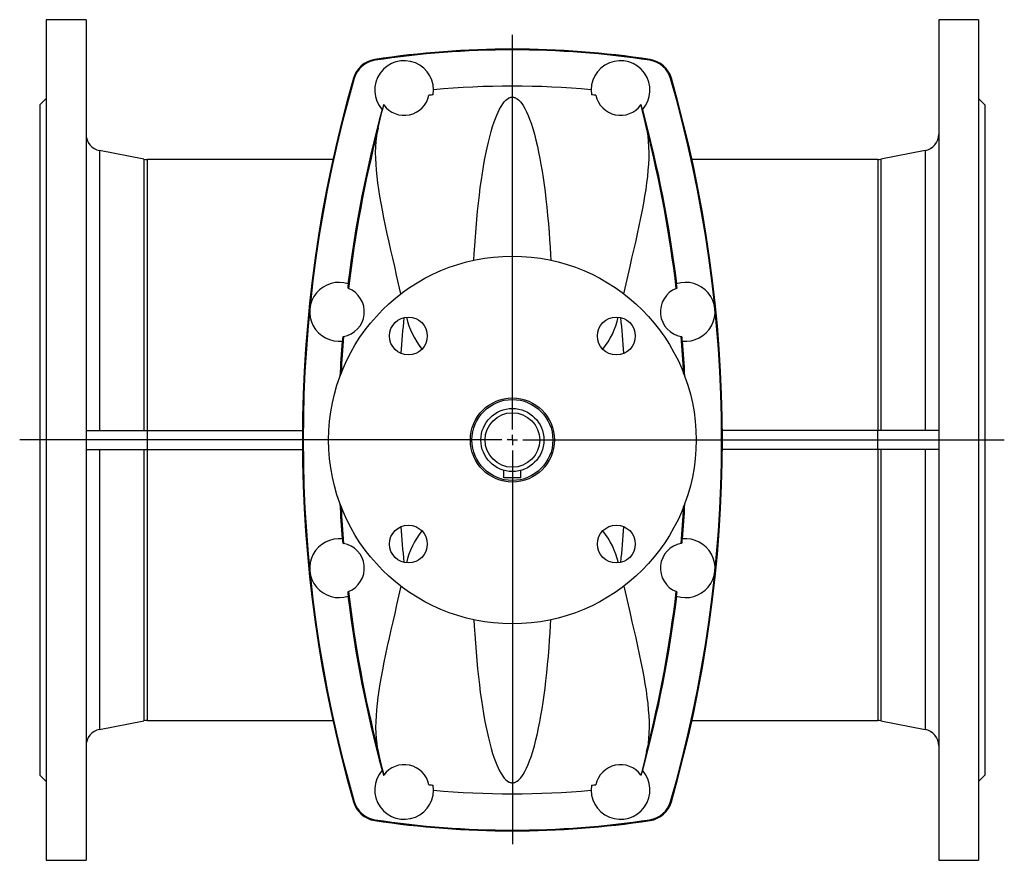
# Model space of a CAD drawing. Extents: x -409 to 797, y -266 to 1175.
# Tile 1 of 2: x -403 to 66, y -266 to 134. Entities that reach past the tile are written whole.
import ezdxf

# ---------------------------------------------------------------- set-up
doc = ezdxf.new("R2010")
doc.units = 0
doc.layers.get('0').update_dxf_attribs({"linetype": 'CONTINUOUS'})
doc.layers.add('FORMAT', color=7, linetype='CONTINUOUS')

# ---------------------------------------------------------------- blocks, each defined once
blk = doc.blocks.new('SW_CENTERMARKSYMBOL_1')
at = {"layer": 'FORMAT', "color": 0}
for p, q in [((0, 5), (0, 192.82)), ((-5, 0), (-234.59, 0)), ((0, 0), (-2.5, 0)), ((0, 0), (0, 2.5)), ((0, 0), (0, -2.5)), ((0, 0), (2.5, 0)), ((5, 0), (234.24, 0)), ((0, -5), (0, -192.37))]:
    blk.add_line(p, q, dxfattribs=at)

msp = doc.modelspace()

# ---------------------------------------------------------------- linework, layer by layer
at = {"color": 7, "linetype": 'CONTINUOUS'}
for p, q in [((-371.63, 134.06), (-390.63, 134.06)), ((-390.63, 134.06), (-390.63, -265.94)), ((-371.63, 134.06), (-371.63, -265.94)), ((53.37, 134.06), (34.37, 134.06)), ((34.37, 134.06), (34.37, -265.94)), ((53.37, 134.06), (53.37, -265.94)), ((-234.13, 114.74), (-234.18, 115.12)), ((-103.13, 114.74), (-103.07, 115.12)), ((-243.95, 106.12), (-244.33, 106.22)), ((-93.31, 106.12), (-92.93, 106.22)), ((-390.63, 96.56), (-393.63, 93.56)), ((56.37, 93.56), (53.37, 96.56)), ((-393.63, 93.56), (-393.63, -225.44)), ((-229.92, 93.63), (-229.87, 93.55)), ((-107.33, 93.63), (-107.39, 93.55)), ((56.37, 93.56), (56.37, -225.44)), ((-344.09, 67.7), (-365.15, 71.8)), ((27.9, 71.8), (6.83, 67.7)), ((-254.13, 67.56), (-342.56, 67.56)), ((5.31, 67.56), (-83.12, 67.56)), ((-249.36, -16.81), (-249.02, -16.76)), ((-87.9, -16.81), (-88.24, -16.76)), ((-371.63, -61.44), (-342.47, -61.44)), ((-342.47, -61.44), (-342.47, -70.44)), ((-342.47, -61.44), (-268.61, -61.44)), ((5.21, -61.44), (-68.64, -61.44)), ((5.21, -61.44), (5.21, -70.44)), ((34.37, -61.44), (5.21, -61.44)), ((-371.63, -70.44), (-342.47, -70.44)), ((-342.47, -70.44), (-268.61, -70.44)), ((5.21, -70.44), (-68.64, -70.44)), ((34.37, -70.44), (5.21, -70.44)), ((-172.63, -83.94), (-172.63, -80.4)), ((-164.63, -83.94), (-172.63, -83.94)), ((-164.63, -83.94), (-164.63, -80.4)), ((-249.36, -115.07), (-249.02, -115.13)), ((-87.9, -115.07), (-88.24, -115.13)), ((-365.15, -203.68), (-344.09, -199.59)), ((-342.56, -199.44), (-254.13, -199.44)), ((-83.12, -199.44), (5.31, -199.44)), ((6.83, -199.59), (27.9, -203.68)), ((-393.63, -225.44), (-390.63, -228.44)), ((-229.92, -225.51), (-229.87, -225.43)), ((-107.33, -225.51), (-107.39, -225.43)), ((53.37, -228.44), (56.37, -225.44)), ((-243.95, -238), (-244.33, -238.11)), ((-93.31, -238), (-92.93, -238.11)), ((-234.13, -246.62), (-234.18, -247.01)), ((-103.13, -246.62), (-103.07, -247.01)), ((-390.63, -265.94), (-371.63, -265.94)), ((34.37, -265.94), (53.37, -265.94))]:
    msp.add_line(p, q, dxfattribs=at)
at = {"color": 8, "linetype": 'CONTINUOUS'}
for p, q in [((-365.15, 71.8), (-365.15, -61.44)), ((27.9, 71.8), (27.9, -61.44)), ((-344.09, 67.7), (-344.09, -61.44)), ((-342.56, 67.56), (-342.56, -61.44)), ((5.31, 67.56), (5.31, -61.44)), ((6.83, 67.7), (6.83, -61.44)), ((-365.15, -70.44), (-365.15, -203.68)), ((-344.09, -70.44), (-344.09, -199.59)), ((-342.56, -70.44), (-342.56, -199.44)), ((5.31, -70.44), (5.31, -199.44)), ((6.83, -70.44), (6.83, -199.59)), ((27.9, -70.44), (27.9, -203.68))]:
    msp.add_line(p, q, dxfattribs=at)
at = {"color": 7, "linetype": 'CONTINUOUS'}
for points in [[(-186.95, 19.61), (-186.78, 22.73), (-186.55, 26.53), (-186.26, 30.76), (-185.94, 34.9), (-185.59, 38.95), (-185.21, 42.9), (-184.8, 46.8), (-184.36, 50.59), (-183.89, 54.27), (-183.39, 57.84), (-182.9, 61.09), (-182.38, 64.23), (-181.84, 67.27), (-181.27, 70.2), (-180.69, 73.01), (-180.06, 75.75), (-179.41, 78.38), (-178.73, 80.88), (-178.02, 83.26), (-177.28, 85.5), (-176.69, 87.11), (-176.08, 88.65), (-175.44, 90.11), (-174.76, 91.5), (-174.03, 92.81), (-173.22, 94.04), (-172.53, 94.93), (-172.14, 95.36), (-171.72, 95.78), (-171.07, 96.32), (-170.53, 96.67), (-170.26, 96.81), (-169.96, 96.94), (-169.7, 97.04), (-169.39, 97.12), (-169.08, 97.18), (-168.7, 97.21), (-168.36, 97.2), (-168.02, 97.15), (-167.75, 97.09), (-167.52, 97.02), (-167.19, 96.9), (-166.91, 96.77), (-166.41, 96.48), (-165.77, 96), (-165.23, 95.49), (-164.76, 94.97), (-164.1, 94.13), (-163.5, 93.25), (-162.64, 91.77), (-161.84, 90.19), (-161.1, 88.5), (-160.41, 86.71), (-159.74, 84.83), (-158.93, 82.28), (-158.16, 79.59), (-157.43, 76.73), (-156.73, 73.73), (-156.14, 70.97), (-155.57, 68.09), (-155.03, 65.1), (-154.51, 62.01), (-154.01, 58.81), (-153.53, 55.51), (-153.08, 52.1), (-152.66, 48.6), (-152.24, 44.82), (-151.85, 40.93), (-151.48, 36.94), (-151.15, 32.85), (-150.89, 29.33), (-150.65, 25.75), (-150.44, 22.11), (-150.31, 19.62)], [(-232.54, 82.37), (-232.01, 84.63), (-231.51, 86.74), (-231.04, 88.68), (-230.61, 90.47), (-230.22, 92.1), (-229.87, 93.55)], [(-104.71, 82.37), (-105.25, 84.63), (-105.75, 86.74), (-106.22, 88.68), (-106.65, 90.47), (-107.04, 92.1), (-107.39, 93.55)], [(-221.67, 3.62), (-221.82, 4.27), (-222.78, 8.43), (-223.73, 12.53), (-224.67, 16.55), (-225.59, 20.51), (-226.48, 24.4), (-227.35, 28.21), (-228.22, 32.13), (-229.04, 35.97), (-229.82, 39.72), (-230.54, 43.37), (-231.17, 46.77), (-231.74, 50.09), (-232.25, 53.31), (-232.69, 56.44), (-233.06, 59.49), (-233.35, 62.43), (-233.56, 65.28), (-233.69, 68.04), (-233.73, 70.84), (-233.67, 73.53), (-233.51, 76.11), (-233.24, 78.56), (-232.93, 80.51), (-232.54, 82.37)], [(-115.58, 3.62), (-115.43, 4.27), (-114.47, 8.43), (-113.52, 12.53), (-112.59, 16.55), (-111.67, 20.51), (-110.77, 24.4), (-109.91, 28.21), (-109.04, 32.13), (-108.21, 35.97), (-107.43, 39.72), (-106.71, 43.37), (-106.08, 46.77), (-105.51, 50.09), (-105, 53.31), (-104.56, 56.44), (-104.2, 59.49), (-103.9, 62.43), (-103.69, 65.28), (-103.56, 68.04), (-103.52, 70.84), (-103.58, 73.53), (-103.74, 76.11), (-104.01, 78.56), (-104.32, 80.51), (-104.71, 82.37)], [(-246.7, 6.21), (-246.89, 6.28), (-247.02, 6.33)], [(-90.56, 6.21), (-90.37, 6.28), (-90.23, 6.33)], [(-221.67, -135.5), (-221.82, -136.15), (-222.78, -140.32), (-223.73, -144.41), (-224.67, -148.44), (-225.59, -152.4), (-226.48, -156.29), (-227.35, -160.1), (-228.22, -164.02), (-229.04, -167.86), (-229.82, -171.6), (-230.54, -175.26), (-231.17, -178.66), (-231.74, -181.97), (-232.25, -185.2), (-232.69, -188.33), (-233.06, -191.37), (-233.35, -194.32), (-233.56, -197.17), (-233.69, -199.92), (-233.73, -202.73), (-233.67, -205.42), (-233.51, -207.99), (-233.24, -210.44), (-232.93, -212.39), (-232.54, -214.25)], [(-115.58, -135.51), (-115.43, -136.15), (-114.47, -140.32), (-113.52, -144.41), (-112.59, -148.44), (-111.67, -152.4), (-110.77, -156.29), (-109.91, -160.1), (-109.04, -164.02), (-108.21, -167.86), (-107.43, -171.6), (-106.71, -175.26), (-106.08, -178.66), (-105.51, -181.97), (-105, -185.2), (-104.56, -188.33), (-104.2, -191.37), (-103.9, -194.32), (-103.69, -197.17), (-103.56, -199.92), (-103.52, -202.73), (-103.58, -205.42), (-103.74, -207.99), (-104.01, -210.44), (-104.32, -212.39), (-104.71, -214.25)], [(-246.7, -138.1), (-246.89, -138.17), (-247.02, -138.22)], [(-90.56, -138.1), (-90.37, -138.17), (-90.23, -138.22)], [(-186.95, -151.49), (-186.78, -154.61), (-186.55, -158.41), (-186.26, -162.64), (-185.94, -166.79), (-185.59, -170.84), (-185.21, -174.78), (-184.8, -178.68), (-184.36, -182.48), (-183.89, -186.16), (-183.39, -189.72), (-182.9, -192.97), (-182.38, -196.12), (-181.84, -199.16), (-181.27, -202.08), (-180.69, -204.89), (-180.06, -207.64), (-179.41, -210.26), (-178.73, -212.77), (-178.02, -215.14), (-177.28, -217.39), (-176.69, -219), (-176.08, -220.53), (-175.44, -221.99), (-174.76, -223.38), (-174.03, -224.69), (-173.22, -225.92), (-172.53, -226.82), (-172.14, -227.25), (-171.72, -227.66), (-171.07, -228.2), (-170.53, -228.55), (-170.26, -228.69), (-169.96, -228.83), (-169.7, -228.92), (-169.39, -229), (-169.08, -229.06), (-168.7, -229.09), (-168.36, -229.08), (-168.02, -229.04), (-167.75, -228.98), (-167.52, -228.91), (-167.19, -228.79), (-166.91, -228.65), (-166.41, -228.36), (-165.77, -227.88), (-165.23, -227.38), (-164.76, -226.85), (-164.1, -226.02), (-163.5, -225.14), (-162.64, -223.66), (-161.84, -222.07), (-161.1, -220.39), (-160.41, -218.6), (-159.74, -216.71), (-158.93, -214.17), (-158.16, -211.47), (-157.43, -208.62), (-156.73, -205.61), (-156.14, -202.85), (-155.57, -199.98), (-155.03, -196.99), (-154.51, -193.9), (-154.01, -190.7), (-153.53, -187.39), (-153.08, -183.99), (-152.66, -180.49), (-152.24, -176.7), (-151.85, -172.81), (-151.48, -168.82), (-151.15, -164.74), (-150.89, -161.22), (-150.65, -157.64), (-150.44, -153.99), (-150.31, -151.49)], [(-232.54, -214.25), (-232.01, -216.52), (-231.51, -218.62), (-231.04, -220.56), (-230.61, -222.36), (-230.22, -223.98), (-229.87, -225.43)], [(-104.71, -214.25), (-105.25, -216.52), (-105.75, -218.62), (-106.22, -220.56), (-106.65, -222.36), (-107.04, -223.98), (-107.39, -225.43)]]:
    msp.add_lwpolyline(points, dxfattribs=at)
for centre, radius in [((-168.63, -65.94), 87.5), ((-218.13, -16.45), 9), ((-119.13, -16.45), 9), ((-168.63, -65.94), 20), ((-168.63, -65.94), 19.27), ((-168.63, -65.94), 15), ((-168.63, -65.94), 13), ((-218.13, -115.44), 9), ((-119.13, -115.44), 9)]:
    msp.add_circle(centre, radius, dxfattribs=at)
for centre, radius, start, end in [((-168.63, -317.94), 438, 81.392, 98.608), ((-168.63, -317.94), 437.61, 81.392, 98.608), ((-232.31, 102.76), 12.5, 98.608, 163.9309), ((-232.31, 102.76), 12.11, 98.608, 163.9309), ((-220.13, 100.56), 14, 350.739, 221.7528), ((-117.13, 100.56), 14, 318.2472, 189.261), ((-104.94, 102.76), 12.11, 16.0691, 81.392), ((-104.94, 102.76), 12.5, 16.0691, 81.392), ((353.37, -65.94), 622, 163.93095, 196.06905), ((353.37, -65.94), 621.61, 163.93095, 196.06905), ((-690.63, -65.94), 621.61, 343.93095, 16.06905), ((-690.63, -65.94), 622, 343.93095, 16.06905), ((-168.63, -317.94), 420.37, 84.8819, 95.1181), ((-220.13, 100.56), 12, 215.745, 348.2409), ((-168.63, -317.94), 417.95, 95.1728, 95.4577), ((-168.63, -317.94), 417.95, 84.5423, 84.8272), ((-117.13, 100.56), 12, 191.7591, 324.255), ((353.37, -65.94), 604.88, 164.92569, 172.9393), ((353.37, -65.94), 604.73, 164.70029, 164.93504), ((-690.63, -65.94), 604.73, 15.06496, 15.29971), ((-690.63, -65.94), 604.88, 7.0607, 15.07431), ((353.37, -65.94), 604.39, 165.79517, 173.14362), ((-690.63, -65.94), 604.39, 6.85638, 14.20483), ((-363.63, 79.65), 8, 180, 259), ((26.37, 79.65), 8, 281, 0), ((-342.56, 75.56), 8, 259, 270), ((5.31, 75.56), 8, 270, 281), ((-251.13, -4.94), 14, 71.8774, 276.5981), ((-251.13, -4.94), 12, 280.1288, 68.3468), ((353.37, -65.94), 604.73, 172.94198, 173.13576), ((-86.13, -4.94), 12, 111.6532, 259.8712), ((-86.13, -4.94), 14, 263.4019, 108.1226), ((-690.63, -65.94), 604.73, 6.86424, 7.05802), ((-182.85, 0.79), 37.17, 192.9027, 219.1607), ((-154.39, 0.78), 37.15, 320.8247, 347.0898), ((353.37, -65.94), 604.73, 175.33983, 175.53361), ((-690.63, -65.94), 604.73, 4.46639, 4.66017), ((353.37, -65.94), 604.88, 175.53628, 177.13787), ((-690.63, -65.94), 604.88, 2.86213, 4.46372), ((353.37, -65.94), 604.88, 182.86213, 184.46372), ((-690.63, -65.94), 604.88, 355.53628, 357.13787), ((-182.87, -132.67), 37.15, 140.8247, 167.0898), ((-154.4, -132.67), 37.17, 12.9027, 39.1607), ((-251.13, -126.94), 14, 83.4019, 288.1226), ((353.37, -65.94), 604.73, 184.46639, 184.66017), ((-251.13, -126.94), 12, 291.6532, 79.8712), ((-86.13, -126.94), 12, 100.1288, 248.3468), ((-86.13, -126.94), 14, 251.8774, 96.5981), ((-690.63, -65.94), 604.73, 355.33983, 355.53361), ((353.37, -65.94), 604.73, 186.86424, 187.05802), ((353.37, -65.94), 604.88, 187.0607, 195.07431), ((353.37, -65.94), 604.39, 186.85638, 194.20483), ((-690.63, -65.94), 604.88, 344.92569, 352.9393), ((-690.63, -65.94), 604.39, 345.79517, 353.14362), ((-690.63, -65.94), 604.73, 352.94198, 353.13576), ((-342.56, -207.44), 8, 90, 101), ((5.31, -207.44), 8, 79, 90), ((-363.63, -211.54), 8, 101, 180), ((26.37, -211.54), 8, 0, 79), ((-220.13, -232.44), 14, 138.2472, 9.261), ((353.37, -65.94), 604.73, 195.06496, 195.29971), ((-220.13, -232.44), 12, 11.7591, 144.255), ((-117.13, -232.44), 14, 170.739, 41.7528), ((-117.13, -232.44), 12, 35.745, 168.2409), ((-690.63, -65.94), 604.73, 344.70029, 344.93504), ((-168.63, 186.06), 417.95, 264.5423, 264.8272), ((-168.63, 186.06), 420.37, 264.8819, 275.1181), ((-168.63, 186.06), 417.95, 275.1728, 275.4577), ((-232.31, -234.65), 12.5, 196.0691, 261.392), ((-232.31, -234.65), 12.11, 196.0691, 261.392), ((-104.94, -234.65), 12.11, 278.608, 343.9309), ((-104.94, -234.65), 12.5, 278.608, 343.9309), ((-168.63, 186.06), 438, 261.392, 278.608), ((-168.63, 186.06), 437.61, 261.392, 278.608)]:
    msp.add_arc(centre, radius, start, end, dxfattribs=at)
at = {"color": 8, "linetype": 'CONTINUOUS'}
for centre, radius, start, end in [((353.37, -65.94), 576.58, 174.20277, 175.89714), ((-690.63, -65.94), 576.58, 4.10286, 5.79723), ((353.37, -65.94), 604.39, 175.33197, 176.9954), ((-690.63, -65.94), 604.39, 3.0046, 4.66803), ((353.37, -65.94), 604.39, 183.0046, 184.66803), ((-690.63, -65.94), 604.39, 355.33197, 356.9954), ((353.37, -65.94), 576.58, 184.10286, 185.79723), ((-690.63, -65.94), 576.58, 354.20277, 355.89714)]:
    msp.add_arc(centre, radius, start, end, dxfattribs=at)

# ---------------------------------------------------------------- block references
at = {"layer": 'FORMAT'}
msp.add_blockref('SW_CENTERMARKSYMBOL_1', (-168.63, -65.94), dxfattribs=at)

doc.saveas('drawing.dxf')
